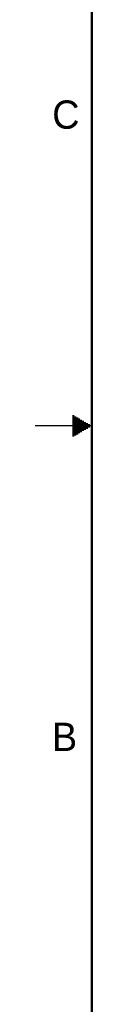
# Model space of a CAD drawing. Header units: inches. Extents: x 0 to 34, y 0 to 22.
# Tile 2 of 43: x 0 to 0.5, y 5.9 to 14.6. Entities that reach past the tile are written whole.
import ezdxf

# ---------------------------------------------------------------- set-up
doc = ezdxf.new("R2010")
doc.units = ezdxf.units.IN
doc.header["$LTSCALE"] = 1.87
doc.header["$MEASUREMENT"] = 0
doc.layers.get('0').update_dxf_attribs({"linetype": 'CONTINUOUS'})
doc.styles.add('TEXTSTYLE_2', font='txt')

msp = doc.modelspace()

# ---------------------------------------------------------------- linework, layer by layer
at = {"color": 2, "linetype": 'CONTINUOUS'}
for p, q in [((0.3303, 11.09), (0.3441, 11.09)), ((0.3303, 11.08), (0.3614, 11.08)), ((0.3303, 11.07), (0.3788, 11.07)), ((0.3303, 11.06), (0.3961, 11.06)), ((0.3303, 11.05), (0.4134, 11.05)), ((0.5, 11), (0, 11)), ((0.3303, 11.04), (0.4307, 11.04)), ((0.3303, 11.03), (0.448, 11.03)), ((0.3303, 11.02), (0.4654, 11.02)), ((0.3303, 11.01), (0.4827, 11.01)), ((0.3303, 10.99), (0.4827, 10.99)), ((0.3303, 10.98), (0.4654, 10.98)), ((0.3303, 10.97), (0.448, 10.97)), ((0.3303, 10.96), (0.4307, 10.96)), ((0.3303, 10.95), (0.4134, 10.95)), ((0.3303, 10.94), (0.3961, 10.94)), ((0.3303, 10.93), (0.3788, 10.93)), ((0.3303, 10.92), (0.3614, 10.92)), ((0.3303, 10.91), (0.3441, 10.91))]:
    msp.add_line(p, q, dxfattribs=at)
at = {"color": 7, "linetype": 'CONTINUOUS', "const_width": 0.02}
msp.add_lwpolyline([(0.5, 21.5), (0.5, 0.5)], dxfattribs=at)

# ---------------------------------------------------------------- texts
at = {"color": 2, "linetype": 'CONTINUOUS', "char_height": 0.25, "width": 0.25, "attachment_point": 1, "line_spacing_factor": 0.9, "style": 'TEXTSTYLE_2'}
for s, insert in [('C', (0.1508, 13.8746)), ('B', (0.1484, 8.3757))]:
    msp.add_mtext(s, dxfattribs=dict(at, insert=insert))

doc.saveas('drawing.dxf')
